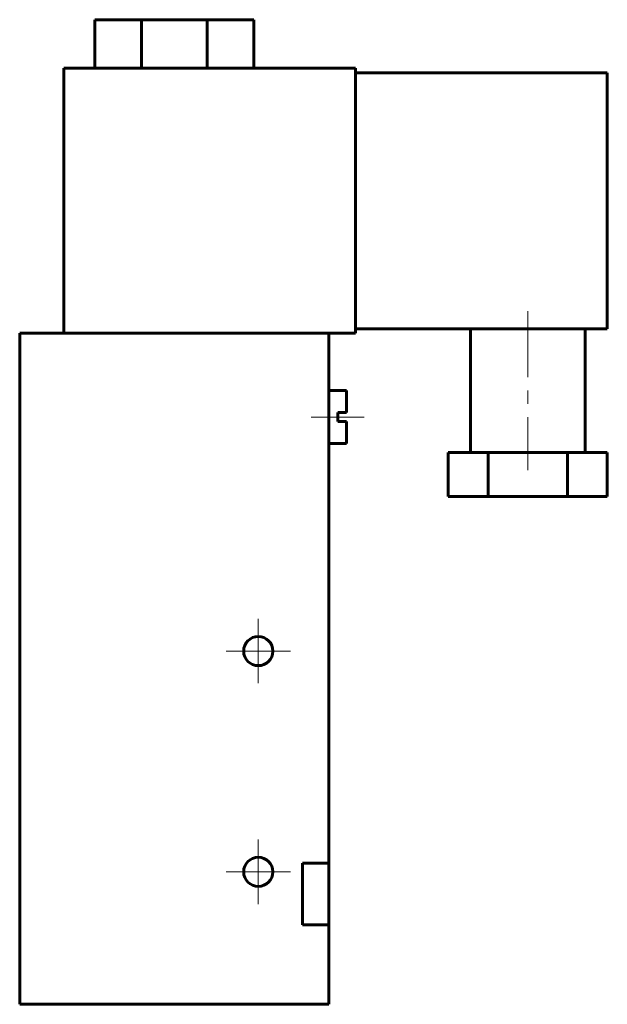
# Model space of a CAD drawing. Header units: millimetres. Extents: x -33 to 33, y -56 to 56.
import ezdxf

# ---------------------------------------------------------------- set-up
doc = ezdxf.new("R2010")
doc.units = ezdxf.units.MM
doc.linetypes.add('K5LT_AXLED', pattern=[12, 7.5, -1.5, 1.5, -1.5])
doc.linetypes.add('K5LT_BASIC', pattern=[0])
doc.layers.add('Системный слой (1)', color=7, linetype='Continuous', true_color=0x6c6c6c)

# ---------------------------------------------------------------- blocks, each defined once
blk = doc.blocks.new('U0')
at = {"layer": 'Системный слой (1)', "color": 30, "linetype": 'K5LT_AXLED', "lineweight": 18, "true_color": 0xff8000}
for q in [(-6.25, -37.1), (-9.9, -40.75), (-2.6, -40.75), (-6.25, -44.4)]:
    blk.add_line((-6.25, -40.75), q, dxfattribs=at)
blk = doc.blocks.new('U1')
at = {"layer": 'Системный слой (1)', "color": 30, "linetype": 'K5LT_AXLED', "lineweight": 18, "true_color": 0xff8000}
for q in [(-6.25, -12.1), (-9.9, -15.75), (-2.6, -15.75), (-6.25, -19.4)]:
    blk.add_line((-6.25, -15.75), q, dxfattribs=at)

msp = doc.modelspace()

# ---------------------------------------------------------------- linework, layer by layer
at = {"layer": 'Системный слой (1)', "color": 143, "linetype": 'K5LT_BASIC', "lineweight": 60, "true_color": 0x33acca}
for p, q in [((-24.75, 55.75), (-19.48, 55.75)), ((-24.75, 50.25), (-24.75, 55.75)), ((-19.48, 55.75), (-12.02, 55.75)), ((-19.48, 50.25), (-19.48, 55.75)), ((-12.02, 55.75), (-6.75, 55.75)), ((-12.02, 50.25), (-12.02, 55.75)), ((-6.75, 50.25), (-6.75, 55.75)), ((-28.25, 20.25), (-28.25, 50.25)), ((-28.25, 50.25), (4.75, 50.25)), ((4.75, 20.25), (4.75, 50.25)), ((4.75, 49.75), (33.25, 49.75)), ((33.25, 49.75), (33.25, 20.75)), ((1.75, 20.25), (-33.25, 20.25)), ((-33.25, 20.25), (-33.25, -55.75)), ((1.75, 20.25), (1.75, -39.75)), ((1.75, 20.25), (4.75, 20.25)), ((4.75, 20.75), (33.25, 20.75)), ((17.75, 20.75), (17.75, 6.75)), ((30.75, 20.75), (30.75, 6.75)), ((1.75, 13.75), (3.75, 13.75)), ((3.75, 13.75), (3.75, 11.25)), ((2.75, 11.25), (2.75, 10.25)), ((2.75, 11.25), (3.75, 11.25)), ((2.75, 10.25), (3.75, 10.25)), ((3.75, 10.25), (3.75, 7.75)), ((1.75, 7.75), (3.75, 7.75)), ((19.75, 6.75), (15.25, 6.75)), ((15.25, 6.75), (15.25, 1.75)), ((28.75, 6.75), (19.75, 6.75)), ((19.75, 6.75), (19.75, 1.75)), ((33.25, 6.75), (28.75, 6.75)), ((28.75, 6.75), (28.75, 1.75)), ((33.25, 6.75), (33.25, 1.75)), ((19.75, 1.75), (15.25, 1.75)), ((28.75, 1.75), (19.75, 1.75)), ((33.25, 1.75), (28.75, 1.75)), ((1.75, -39.75), (-1.25, -39.75)), ((-1.25, -46.75), (-1.25, -39.75)), ((1.75, -46.75), (1.75, -39.75)), ((-1.25, -46.75), (1.75, -46.75)), ((1.75, -46.75), (1.75, -55.75)), ((1.75, -55.75), (-33.25, -55.75))]:
    msp.add_line(p, q, dxfattribs=at)
at = {"layer": 'Системный слой (1)', "color": 30, "linetype": 'K5LT_AXLED', "lineweight": 18, "true_color": 0xff8000}
for p, q in [((24.25, 22.75), (24.25, 4.75)), ((-0.25, 10.75), (5.75, 10.75))]:
    msp.add_line(p, q, dxfattribs=at)
at = {"layer": 'Системный слой (1)', "color": 143, "linetype": 'K5LT_BASIC', "lineweight": 60, "true_color": 0x33acca}
for centre in [(-6.25, -15.75), (-6.25, -40.75)]:
    msp.add_circle(centre, 1.65, dxfattribs=at)

# ---------------------------------------------------------------- block references
at = {"layer": 'Системный слой (1)'}
for name in ['U1', 'U0']:
    msp.add_blockref(name, (0, 0), dxfattribs=at)

doc.saveas('drawing.dxf')
